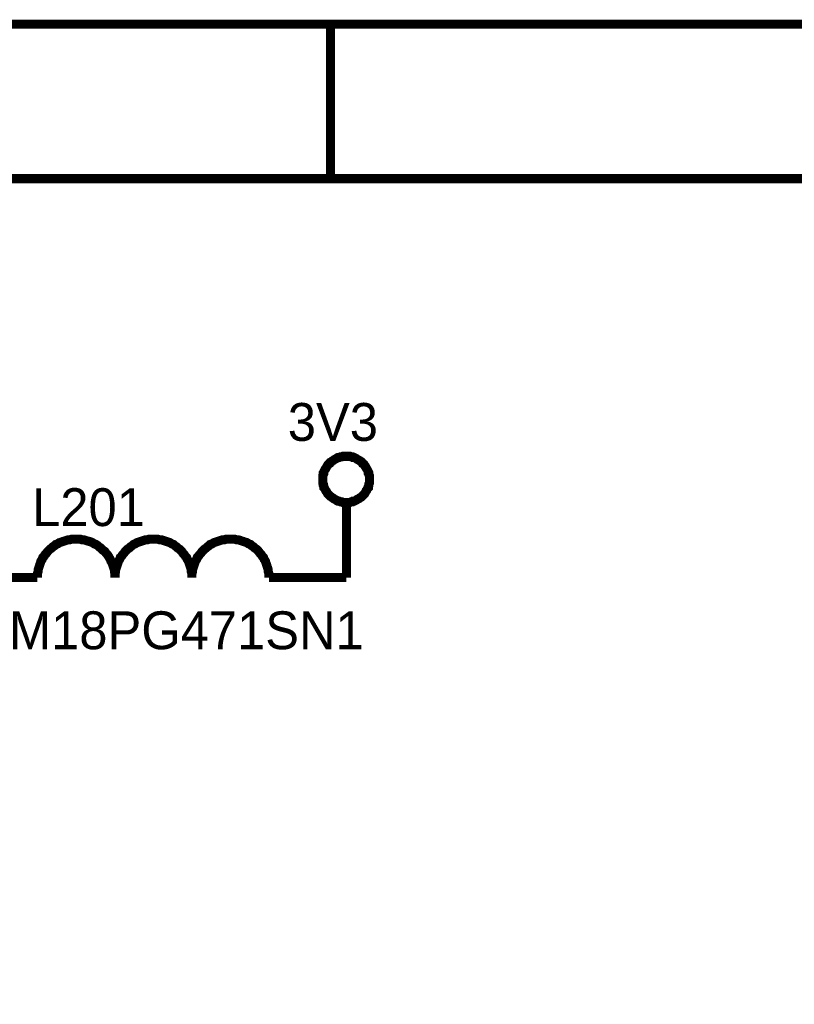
# Model space of a CAD drawing. Header units: inches. Extents: x 0 to 292, y 0 to 193.
# Tile 103 of 155: x 136 to 161, y 161 to 193. Entities that reach past the tile are written whole.
import ezdxf

# ---------------------------------------------------------------- set-up
doc = ezdxf.new("R2010")
doc.units = ezdxf.units.IN
doc.layers.add('Sheet', color=255, linetype='Continuous')

msp = doc.modelspace()

# ---------------------------------------------------------------- linework, layer by layer
at = {"layer": 'Sheet'}
for points in [[(0.058, 193.04, 0.3, 0.3, 0), (292.061, 193.04, 0.3, 0.3, 0), (292.061, 0, 0.3, 0.3, 0), (0.058, 0, 0.3, 0.3, 0), (0.058, 193.04, 0.3, 0.3, 0)], [(0.058, 193.04, 0.0991, 0.0991, 0), (0.058, 0, 0.0991, 0.0991, 0), (292.061, 0, 0.0991, 0.0991, 0), (292.061, 193.04, 0.0991, 0.0991, 0), (0.058, 193.04, 0.0991, 0.0991, 0), (0.058, 193.04, 0.0991, 0.0991, 0)], [(5.144, 187.953, 0.3, 0.3, 0), (286.976, 187.953, 0.3, 0.3, 0), (286.976, 5.068, 0.3, 0.3, 0), (5.144, 5.068, 0.3, 0.3, 0), (5.144, 187.953, 0.3, 0.3, 0)], [(5.144, 187.953, 0.0991, 0.0991, 0), (5.144, 5.068, 0.0991, 0.0991, 0), (286.976, 5.068, 0.0991, 0.0991, 0), (286.976, 187.953, 0.0991, 0.0991, 0), (5.144, 187.953, 0.0991, 0.0991, 0), (5.144, 187.953, 0.0991, 0.0991, 0)]]:
    msp.add_lwpolyline(points, format="xyseb", close=True, dxfattribs=at)
for points in [[(146.05, 193.04, 0.3, 0.3, 0), (146.05, 187.953, 0.3, 0.3, 0)], [(145.797, 178.051, 0.3, 0.3, 0), (145.797, 178.09, 0.3, 0.3, 0), (145.797, 178.129, 0.3, 0.3, 0), (145.797, 178.168, 0.3, 0.3, 0), (145.816, 178.207, 0.3, 0.3, 0), (145.816, 178.246, 0.3, 0.3, 0), (145.836, 178.266, 0.3, 0.3, 0), (145.836, 178.305, 0.3, 0.3, 0), (145.855, 178.344, 0.3, 0.3, 0), (145.875, 178.383, 0.3, 0.3, 0), (145.894, 178.402, 0.3, 0.3, 0), (145.914, 178.441, 0.3, 0.3, 0), (145.933, 178.48, 0.3, 0.3, 0), (145.953, 178.5, 0.3, 0.3, 0), (145.972, 178.539, 0.3, 0.3, 0), (145.992, 178.558, 0.3, 0.3, 0), (146.031, 178.578, 0.3, 0.3, 0), (146.05, 178.617, 0.3, 0.3, 0), (146.089, 178.636, 0.3, 0.3, 0), (146.108, 178.656, 0.3, 0.3, 0), (146.147, 178.675, 0.3, 0.3, 0), (146.167, 178.695, 0.3, 0.3, 0), (146.206, 178.714, 0.3, 0.3, 0), (146.245, 178.734, 0.3, 0.3, 0), (146.264, 178.753, 0.3, 0.3, 0), (146.303, 178.773, 0.3, 0.3, 0), (146.342, 178.773, 0.3, 0.3, 0), (146.381, 178.792, 0.3, 0.3, 0), (146.42, 178.792, 0.3, 0.3, 0), (146.459, 178.811, 0.3, 0.3, 0), (146.498, 178.811, 0.3, 0.3, 0), (146.537, 178.811, 0.3, 0.3, 0), (146.576, 178.811, 0.3, 0.3, 0)], [(146.576, 178.811, 0.3, 0.3, 0), (146.576, 178.811, 0.3, 0.3, 0)], [(146.576, 178.811, 0.3, 0.3, 0), (146.615, 178.811, 0.3, 0.3, 0), (146.654, 178.811, 0.3, 0.3, 0), (146.693, 178.811, 0.3, 0.3, 0), (146.732, 178.792, 0.3, 0.3, 0), (146.771, 178.792, 0.3, 0.3, 0), (146.79, 178.773, 0.3, 0.3, 0), (146.829, 178.773, 0.3, 0.3, 0), (146.868, 178.753, 0.3, 0.3, 0), (146.907, 178.734, 0.3, 0.3, 0), (146.927, 178.714, 0.3, 0.3, 0), (146.966, 178.695, 0.3, 0.3, 0), (147.005, 178.675, 0.3, 0.3, 0), (147.024, 178.656, 0.3, 0.3, 0), (147.063, 178.636, 0.3, 0.3, 0), (147.083, 178.617, 0.3, 0.3, 0), (147.102, 178.578, 0.3, 0.3, 0), (147.141, 178.558, 0.3, 0.3, 0), (147.161, 178.539, 0.3, 0.3, 0), (147.18, 178.5, 0.3, 0.3, 0), (147.2, 178.48, 0.3, 0.3, 0), (147.219, 178.441, 0.3, 0.3, 0), (147.239, 178.402, 0.3, 0.3, 0), (147.258, 178.383, 0.3, 0.3, 0), (147.277, 178.344, 0.3, 0.3, 0), (147.297, 178.305, 0.3, 0.3, 0), (147.297, 178.266, 0.3, 0.3, 0), (147.316, 178.246, 0.3, 0.3, 0), (147.316, 178.207, 0.3, 0.3, 0), (147.336, 178.168, 0.3, 0.3, 0), (147.336, 178.129, 0.3, 0.3, 0), (147.336, 178.09, 0.3, 0.3, 0), (147.336, 178.051, 0.3, 0.3, 0)], [(146.576, 177.291, 0.3, 0.3, 0), (146.537, 177.291, 0.3, 0.3, 0), (146.498, 177.291, 0.3, 0.3, 0), (146.459, 177.291, 0.3, 0.3, 0), (146.42, 177.311, 0.3, 0.3, 0), (146.381, 177.311, 0.3, 0.3, 0), (146.342, 177.33, 0.3, 0.3, 0), (146.303, 177.33, 0.3, 0.3, 0), (146.264, 177.35, 0.3, 0.3, 0), (146.245, 177.369, 0.3, 0.3, 0), (146.206, 177.389, 0.3, 0.3, 0), (146.167, 177.408, 0.3, 0.3, 0), (146.147, 177.428, 0.3, 0.3, 0), (146.108, 177.447, 0.3, 0.3, 0), (146.089, 177.467, 0.3, 0.3, 0), (146.05, 177.486, 0.3, 0.3, 0), (146.031, 177.506, 0.3, 0.3, 0), (145.992, 177.545, 0.3, 0.3, 0), (145.972, 177.564, 0.3, 0.3, 0), (145.953, 177.584, 0.3, 0.3, 0), (145.933, 177.623, 0.3, 0.3, 0), (145.914, 177.662, 0.3, 0.3, 0), (145.894, 177.681, 0.3, 0.3, 0), (145.875, 177.72, 0.3, 0.3, 0), (145.855, 177.759, 0.3, 0.3, 0), (145.836, 177.778, 0.3, 0.3, 0), (145.836, 177.817, 0.3, 0.3, 0), (145.816, 177.856, 0.3, 0.3, 0), (145.816, 177.895, 0.3, 0.3, 0), (145.797, 177.934, 0.3, 0.3, 0), (145.797, 177.973, 0.3, 0.3, 0), (145.797, 178.012, 0.3, 0.3, 0), (145.797, 178.051, 0.3, 0.3, 0)], [(145.797, 178.051, 0.3, 0.3, 0), (145.797, 178.051, 0.3, 0.3, 0)], [(147.336, 178.051, 0.3, 0.3, 0), (147.336, 178.012, 0.3, 0.3, 0), (147.336, 177.973, 0.3, 0.3, 0), (147.336, 177.934, 0.3, 0.3, 0), (147.316, 177.895, 0.3, 0.3, 0), (147.316, 177.856, 0.3, 0.3, 0), (147.297, 177.817, 0.3, 0.3, 0), (147.297, 177.778, 0.3, 0.3, 0), (147.277, 177.759, 0.3, 0.3, 0), (147.258, 177.72, 0.3, 0.3, 0), (147.239, 177.681, 0.3, 0.3, 0), (147.219, 177.662, 0.3, 0.3, 0), (147.2, 177.623, 0.3, 0.3, 0), (147.18, 177.584, 0.3, 0.3, 0), (147.161, 177.564, 0.3, 0.3, 0), (147.141, 177.545, 0.3, 0.3, 0), (147.102, 177.506, 0.3, 0.3, 0), (147.083, 177.486, 0.3, 0.3, 0), (147.063, 177.467, 0.3, 0.3, 0), (147.024, 177.447, 0.3, 0.3, 0), (147.005, 177.428, 0.3, 0.3, 0), (146.966, 177.408, 0.3, 0.3, 0), (146.927, 177.389, 0.3, 0.3, 0), (146.907, 177.369, 0.3, 0.3, 0), (146.868, 177.35, 0.3, 0.3, 0), (146.829, 177.33, 0.3, 0.3, 0), (146.79, 177.33, 0.3, 0.3, 0), (146.771, 177.311, 0.3, 0.3, 0), (146.732, 177.311, 0.3, 0.3, 0), (146.693, 177.291, 0.3, 0.3, 0), (146.654, 177.291, 0.3, 0.3, 0), (146.615, 177.291, 0.3, 0.3, 0), (146.576, 177.291, 0.3, 0.3, 0)], [(147.336, 178.051, 0.3, 0.3, 0), (147.336, 178.051, 0.3, 0.3, 0), (147.336, 178.051, 0.3, 0.3, 0), (147.336, 178.051, 0.3, 0.3, 0), (147.336, 178.051, 0.3, 0.3, 0), (147.336, 178.051, 0.3, 0.3, 0), (147.336, 178.051, 0.3, 0.3, 0), (147.336, 178.051, 0.3, 0.3, 0), (147.336, 178.051, 0.3, 0.3, 0), (147.336, 178.051, 0.3, 0.3, 0), (147.336, 178.051, 0.3, 0.3, 0), (147.336, 178.051, 0.3, 0.3, 0), (147.336, 178.051, 0.3, 0.3, 0), (147.336, 178.051, 0.3, 0.3, 0), (147.336, 178.051, 0.3, 0.3, 0), (147.336, 178.051, 0.3, 0.3, 0), (147.336, 178.051, 0.3, 0.3, 0), (147.336, 178.051, 0.3, 0.3, 0), (147.336, 178.051, 0.3, 0.3, 0), (147.336, 178.051, 0.3, 0.3, 0), (147.336, 178.051, 0.3, 0.3, 0), (147.336, 178.051, 0.3, 0.3, 0), (147.336, 178.051, 0.3, 0.3, 0), (147.336, 178.051, 0.3, 0.3, 0), (147.336, 178.051, 0.3, 0.3, 0), (147.336, 178.051, 0.3, 0.3, 0), (147.336, 178.051, 0.3, 0.3, 0), (147.336, 178.051, 0.3, 0.3, 0), (147.336, 178.051, 0.3, 0.3, 0), (147.336, 178.051, 0.3, 0.3, 0), (147.336, 178.051, 0.3, 0.3, 0), (147.336, 178.051, 0.3, 0.3, 0), (147.336, 178.051, 0.3, 0.3, 0)], [(147.336, 178.051, 0.3, 0.3, 0), (147.336, 178.051, 0.3, 0.3, 0)], [(146.576, 176.258, 0.3, 0.3, 0), (146.576, 177.291, 0.3, 0.3, 0)], [(146.576, 176.258, 0.3, 0.3, 0), (146.576, 174.816, 0.3, 0.3, 0)], [(137.672, 176.083, 0.3, 0.3, 0), (137.614, 176.083, 0.3, 0.3, 0), (137.536, 176.083, 0.3, 0.3, 0), (137.477, 176.063, 0.3, 0.3, 0), (137.419, 176.063, 0.3, 0.3, 0), (137.36, 176.044, 0.3, 0.3, 0), (137.302, 176.024, 0.3, 0.3, 0), (137.243, 176.005, 0.3, 0.3, 0), (137.185, 175.985, 0.3, 0.3, 0), (137.126, 175.966, 0.3, 0.3, 0), (137.068, 175.927, 0.3, 0.3, 0), (137.01, 175.907, 0.3, 0.3, 0), (136.971, 175.868, 0.3, 0.3, 0), (136.912, 175.829, 0.3, 0.3, 0), (136.873, 175.79, 0.3, 0.3, 0), (136.815, 175.751, 0.3, 0.3, 0), (136.776, 175.712, 0.3, 0.3, 0), (136.737, 175.673, 0.3, 0.3, 0), (136.698, 175.615, 0.3, 0.3, 0), (136.659, 175.576, 0.3, 0.3, 0), (136.62, 175.517, 0.3, 0.3, 0), (136.581, 175.479, 0.3, 0.3, 0), (136.561, 175.42, 0.3, 0.3, 0), (136.522, 175.362, 0.3, 0.3, 0), (136.503, 175.303, 0.3, 0.3, 0), (136.483, 175.245, 0.3, 0.3, 0), (136.464, 175.186, 0.3, 0.3, 0), (136.445, 175.128, 0.3, 0.3, 0), (136.425, 175.069, 0.3, 0.3, 0), (136.425, 175.011, 0.3, 0.3, 0), (136.406, 174.952, 0.3, 0.3, 0), (136.406, 174.874, 0.3, 0.3, 0), (136.406, 174.816, 0.3, 0.3, 0)], [(138.958, 174.816, 0.3, 0.3, 0), (138.958, 174.874, 0.3, 0.3, 0), (138.958, 174.952, 0.3, 0.3, 0), (138.938, 175.011, 0.3, 0.3, 0), (138.938, 175.069, 0.3, 0.3, 0), (138.919, 175.128, 0.3, 0.3, 0), (138.899, 175.186, 0.3, 0.3, 0), (138.88, 175.245, 0.3, 0.3, 0), (138.861, 175.303, 0.3, 0.3, 0), (138.822, 175.362, 0.3, 0.3, 0), (138.802, 175.42, 0.3, 0.3, 0), (138.763, 175.479, 0.3, 0.3, 0), (138.744, 175.517, 0.3, 0.3, 0), (138.705, 175.576, 0.3, 0.3, 0), (138.666, 175.615, 0.3, 0.3, 0), (138.627, 175.673, 0.3, 0.3, 0), (138.568, 175.712, 0.3, 0.3, 0), (138.529, 175.751, 0.3, 0.3, 0), (138.49, 175.79, 0.3, 0.3, 0), (138.432, 175.829, 0.3, 0.3, 0), (138.393, 175.868, 0.3, 0.3, 0), (138.334, 175.907, 0.3, 0.3, 0), (138.276, 175.927, 0.3, 0.3, 0), (138.218, 175.966, 0.3, 0.3, 0), (138.179, 175.985, 0.3, 0.3, 0), (138.12, 176.005, 0.3, 0.3, 0), (138.042, 176.024, 0.3, 0.3, 0), (137.984, 176.044, 0.3, 0.3, 0), (137.925, 176.063, 0.3, 0.3, 0), (137.867, 176.063, 0.3, 0.3, 0), (137.808, 176.083, 0.3, 0.3, 0), (137.73, 176.083, 0.3, 0.3, 0), (137.672, 176.083, 0.3, 0.3, 0)], [(137.672, 176.083, 0.3, 0.3, 0), (137.672, 176.083, 0.3, 0.3, 0), (137.672, 176.083, 0.3, 0.3, 0), (137.672, 176.083, 0.3, 0.3, 0), (137.672, 176.083, 0.3, 0.3, 0), (137.672, 176.083, 0.3, 0.3, 0), (137.672, 176.083, 0.3, 0.3, 0), (137.672, 176.083, 0.3, 0.3, 0), (137.672, 176.083, 0.3, 0.3, 0), (137.672, 176.083, 0.3, 0.3, 0), (137.672, 176.083, 0.3, 0.3, 0), (137.672, 176.083, 0.3, 0.3, 0), (137.672, 176.083, 0.3, 0.3, 0), (137.672, 176.083, 0.3, 0.3, 0), (137.672, 176.083, 0.3, 0.3, 0), (137.672, 176.083, 0.3, 0.3, 0), (137.672, 176.083, 0.3, 0.3, 0), (137.672, 176.083, 0.3, 0.3, 0), (137.672, 176.083, 0.3, 0.3, 0), (137.672, 176.083, 0.3, 0.3, 0), (137.672, 176.083, 0.3, 0.3, 0), (137.672, 176.083, 0.3, 0.3, 0), (137.672, 176.083, 0.3, 0.3, 0), (137.672, 176.083, 0.3, 0.3, 0), (137.672, 176.083, 0.3, 0.3, 0), (137.672, 176.083, 0.3, 0.3, 0), (137.672, 176.083, 0.3, 0.3, 0), (137.672, 176.083, 0.3, 0.3, 0), (137.672, 176.083, 0.3, 0.3, 0), (137.672, 176.083, 0.3, 0.3, 0), (137.672, 176.083, 0.3, 0.3, 0), (137.672, 176.083, 0.3, 0.3, 0), (137.672, 176.083, 0.3, 0.3, 0)], [(140.224, 176.083, 0.3, 0.3, 0), (140.166, 176.083, 0.3, 0.3, 0), (140.088, 176.083, 0.3, 0.3, 0), (140.03, 176.063, 0.3, 0.3, 0), (139.971, 176.063, 0.3, 0.3, 0), (139.913, 176.044, 0.3, 0.3, 0), (139.854, 176.024, 0.3, 0.3, 0), (139.796, 176.005, 0.3, 0.3, 0), (139.737, 175.985, 0.3, 0.3, 0), (139.679, 175.966, 0.3, 0.3, 0), (139.62, 175.927, 0.3, 0.3, 0), (139.562, 175.907, 0.3, 0.3, 0), (139.523, 175.868, 0.3, 0.3, 0), (139.465, 175.829, 0.3, 0.3, 0), (139.426, 175.79, 0.3, 0.3, 0), (139.367, 175.751, 0.3, 0.3, 0), (139.328, 175.712, 0.3, 0.3, 0), (139.289, 175.673, 0.3, 0.3, 0), (139.25, 175.615, 0.3, 0.3, 0), (139.211, 175.576, 0.3, 0.3, 0), (139.172, 175.517, 0.3, 0.3, 0), (139.133, 175.479, 0.3, 0.3, 0), (139.114, 175.42, 0.3, 0.3, 0), (139.075, 175.362, 0.3, 0.3, 0), (139.055, 175.303, 0.3, 0.3, 0), (139.036, 175.245, 0.3, 0.3, 0), (139.016, 175.186, 0.3, 0.3, 0), (138.997, 175.128, 0.3, 0.3, 0), (138.977, 175.069, 0.3, 0.3, 0), (138.977, 175.011, 0.3, 0.3, 0), (138.958, 174.952, 0.3, 0.3, 0), (138.958, 174.874, 0.3, 0.3, 0), (138.958, 174.816, 0.3, 0.3, 0)], [(141.491, 174.816, 0.3, 0.3, 0), (141.491, 174.874, 0.3, 0.3, 0), (141.491, 174.952, 0.3, 0.3, 0), (141.471, 175.011, 0.3, 0.3, 0), (141.471, 175.069, 0.3, 0.3, 0), (141.452, 175.128, 0.3, 0.3, 0), (141.432, 175.186, 0.3, 0.3, 0), (141.413, 175.245, 0.3, 0.3, 0), (141.393, 175.303, 0.3, 0.3, 0), (141.374, 175.362, 0.3, 0.3, 0), (141.335, 175.42, 0.3, 0.3, 0), (141.315, 175.479, 0.3, 0.3, 0), (141.276, 175.517, 0.3, 0.3, 0), (141.238, 175.576, 0.3, 0.3, 0), (141.199, 175.615, 0.3, 0.3, 0), (141.16, 175.673, 0.3, 0.3, 0), (141.121, 175.712, 0.3, 0.3, 0), (141.082, 175.751, 0.3, 0.3, 0), (141.023, 175.79, 0.3, 0.3, 0), (140.984, 175.829, 0.3, 0.3, 0), (140.926, 175.868, 0.3, 0.3, 0), (140.887, 175.907, 0.3, 0.3, 0), (140.828, 175.927, 0.3, 0.3, 0), (140.77, 175.966, 0.3, 0.3, 0), (140.711, 175.985, 0.3, 0.3, 0), (140.653, 176.005, 0.3, 0.3, 0), (140.595, 176.024, 0.3, 0.3, 0), (140.536, 176.044, 0.3, 0.3, 0), (140.478, 176.063, 0.3, 0.3, 0), (140.419, 176.063, 0.3, 0.3, 0), (140.361, 176.083, 0.3, 0.3, 0), (140.283, 176.083, 0.3, 0.3, 0), (140.224, 176.083, 0.3, 0.3, 0)], [(140.224, 176.083, 0.3, 0.3, 0), (140.224, 176.083, 0.3, 0.3, 0), (140.224, 176.083, 0.3, 0.3, 0), (140.224, 176.083, 0.3, 0.3, 0), (140.224, 176.083, 0.3, 0.3, 0), (140.224, 176.083, 0.3, 0.3, 0), (140.224, 176.083, 0.3, 0.3, 0), (140.224, 176.083, 0.3, 0.3, 0), (140.224, 176.083, 0.3, 0.3, 0), (140.224, 176.083, 0.3, 0.3, 0), (140.224, 176.083, 0.3, 0.3, 0), (140.224, 176.083, 0.3, 0.3, 0), (140.224, 176.083, 0.3, 0.3, 0), (140.224, 176.083, 0.3, 0.3, 0), (140.224, 176.083, 0.3, 0.3, 0), (140.224, 176.083, 0.3, 0.3, 0), (140.224, 176.083, 0.3, 0.3, 0), (140.224, 176.083, 0.3, 0.3, 0), (140.224, 176.083, 0.3, 0.3, 0), (140.224, 176.083, 0.3, 0.3, 0), (140.224, 176.083, 0.3, 0.3, 0), (140.224, 176.083, 0.3, 0.3, 0), (140.224, 176.083, 0.3, 0.3, 0), (140.224, 176.083, 0.3, 0.3, 0), (140.224, 176.083, 0.3, 0.3, 0), (140.224, 176.083, 0.3, 0.3, 0), (140.224, 176.083, 0.3, 0.3, 0), (140.224, 176.083, 0.3, 0.3, 0), (140.224, 176.083, 0.3, 0.3, 0), (140.224, 176.083, 0.3, 0.3, 0), (140.224, 176.083, 0.3, 0.3, 0), (140.224, 176.083, 0.3, 0.3, 0), (140.224, 176.083, 0.3, 0.3, 0)], [(142.757, 176.083, 0.3, 0.3, 0), (142.699, 176.083, 0.3, 0.3, 0), (142.621, 176.083, 0.3, 0.3, 0), (142.562, 176.063, 0.3, 0.3, 0), (142.504, 176.063, 0.3, 0.3, 0), (142.446, 176.044, 0.3, 0.3, 0), (142.387, 176.024, 0.3, 0.3, 0), (142.329, 176.005, 0.3, 0.3, 0), (142.27, 175.985, 0.3, 0.3, 0), (142.212, 175.966, 0.3, 0.3, 0), (142.153, 175.927, 0.3, 0.3, 0), (142.095, 175.907, 0.3, 0.3, 0), (142.056, 175.868, 0.3, 0.3, 0), (141.997, 175.829, 0.3, 0.3, 0), (141.958, 175.79, 0.3, 0.3, 0), (141.9, 175.751, 0.3, 0.3, 0), (141.861, 175.712, 0.3, 0.3, 0), (141.822, 175.673, 0.3, 0.3, 0), (141.783, 175.615, 0.3, 0.3, 0), (141.744, 175.576, 0.3, 0.3, 0), (141.705, 175.517, 0.3, 0.3, 0), (141.666, 175.479, 0.3, 0.3, 0), (141.647, 175.42, 0.3, 0.3, 0), (141.608, 175.362, 0.3, 0.3, 0), (141.588, 175.303, 0.3, 0.3, 0), (141.569, 175.245, 0.3, 0.3, 0), (141.549, 175.186, 0.3, 0.3, 0), (141.53, 175.128, 0.3, 0.3, 0), (141.51, 175.069, 0.3, 0.3, 0), (141.51, 175.011, 0.3, 0.3, 0), (141.491, 174.952, 0.3, 0.3, 0), (141.491, 174.874, 0.3, 0.3, 0), (141.491, 174.816, 0.3, 0.3, 0)], [(144.024, 174.816, 0.3, 0.3, 0), (144.024, 174.874, 0.3, 0.3, 0), (144.024, 174.952, 0.3, 0.3, 0), (144.004, 175.011, 0.3, 0.3, 0), (144.004, 175.069, 0.3, 0.3, 0), (143.985, 175.128, 0.3, 0.3, 0), (143.965, 175.186, 0.3, 0.3, 0), (143.946, 175.245, 0.3, 0.3, 0), (143.926, 175.303, 0.3, 0.3, 0), (143.907, 175.362, 0.3, 0.3, 0), (143.868, 175.42, 0.3, 0.3, 0), (143.848, 175.479, 0.3, 0.3, 0), (143.809, 175.517, 0.3, 0.3, 0), (143.77, 175.576, 0.3, 0.3, 0), (143.731, 175.615, 0.3, 0.3, 0), (143.692, 175.673, 0.3, 0.3, 0), (143.654, 175.712, 0.3, 0.3, 0), (143.615, 175.751, 0.3, 0.3, 0), (143.556, 175.79, 0.3, 0.3, 0), (143.517, 175.829, 0.3, 0.3, 0), (143.459, 175.868, 0.3, 0.3, 0), (143.42, 175.907, 0.3, 0.3, 0), (143.361, 175.927, 0.3, 0.3, 0), (143.303, 175.966, 0.3, 0.3, 0), (143.244, 175.985, 0.3, 0.3, 0), (143.186, 176.005, 0.3, 0.3, 0), (143.127, 176.024, 0.3, 0.3, 0), (143.069, 176.044, 0.3, 0.3, 0), (143.011, 176.063, 0.3, 0.3, 0), (142.952, 176.063, 0.3, 0.3, 0), (142.894, 176.083, 0.3, 0.3, 0), (142.816, 176.083, 0.3, 0.3, 0), (142.757, 176.083, 0.3, 0.3, 0)], [(142.757, 176.083, 0.3, 0.3, 0), (142.757, 176.083, 0.3, 0.3, 0), (142.757, 176.083, 0.3, 0.3, 0), (142.757, 176.083, 0.3, 0.3, 0), (142.757, 176.083, 0.3, 0.3, 0), (142.757, 176.083, 0.3, 0.3, 0), (142.757, 176.083, 0.3, 0.3, 0), (142.757, 176.083, 0.3, 0.3, 0), (142.757, 176.083, 0.3, 0.3, 0), (142.757, 176.083, 0.3, 0.3, 0), (142.757, 176.083, 0.3, 0.3, 0), (142.757, 176.083, 0.3, 0.3, 0), (142.757, 176.083, 0.3, 0.3, 0), (142.757, 176.083, 0.3, 0.3, 0), (142.757, 176.083, 0.3, 0.3, 0), (142.757, 176.083, 0.3, 0.3, 0), (142.757, 176.083, 0.3, 0.3, 0), (142.757, 176.083, 0.3, 0.3, 0), (142.757, 176.083, 0.3, 0.3, 0), (142.757, 176.083, 0.3, 0.3, 0), (142.757, 176.083, 0.3, 0.3, 0), (142.757, 176.083, 0.3, 0.3, 0), (142.757, 176.083, 0.3, 0.3, 0), (142.757, 176.083, 0.3, 0.3, 0), (142.757, 176.083, 0.3, 0.3, 0), (142.757, 176.083, 0.3, 0.3, 0), (142.757, 176.083, 0.3, 0.3, 0), (142.757, 176.083, 0.3, 0.3, 0), (142.757, 176.083, 0.3, 0.3, 0), (142.757, 176.083, 0.3, 0.3, 0), (142.757, 176.083, 0.3, 0.3, 0), (142.757, 176.083, 0.3, 0.3, 0), (142.757, 176.083, 0.3, 0.3, 0)], [(136.406, 174.816, 0.3, 0.3, 0), (133.873, 174.816, 0.3, 0.3, 0)], [(144.024, 174.816, 0.3, 0.3, 0), (146.576, 174.816, 0.3, 0.3, 0)]]:
    msp.add_lwpolyline(points, format="xyseb", dxfattribs=at)

# ---------------------------------------------------------------- texts
for s, height, p in [('3V3', 1.2474, (144.647, 179.318)), ('L201', 1.2474, (136.23, 176.512)), ('BLM18PG471SN1', 1.24743, (133.425, 172.457))]:
    msp.add_text(s, height=height, dxfattribs=at).set_placement(p)

doc.saveas('drawing.dxf')
